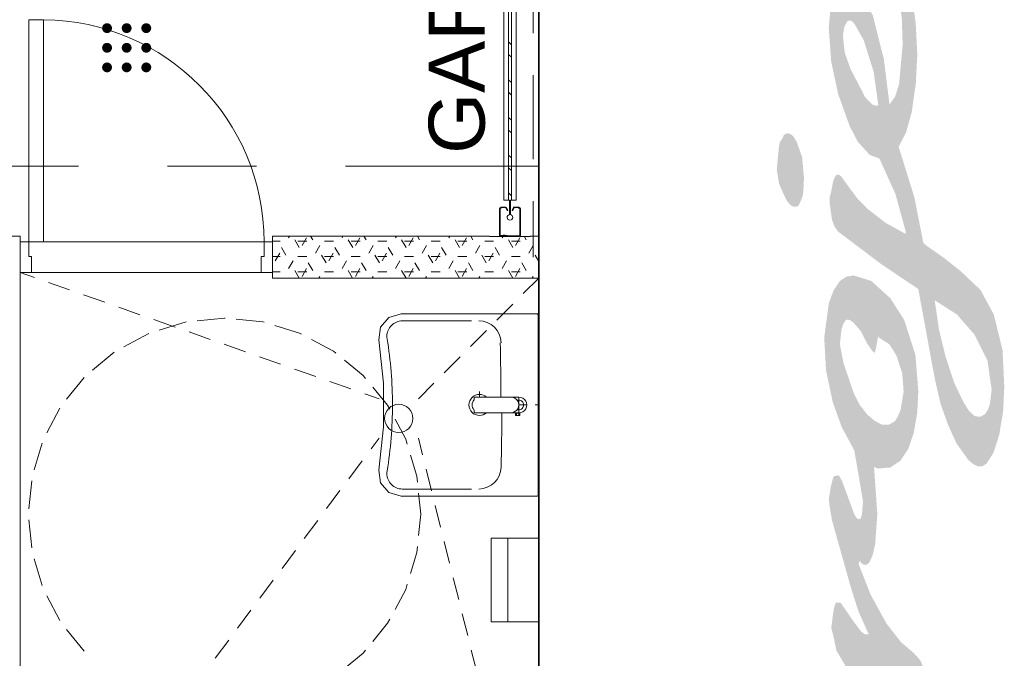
# Model space of a CAD drawing. Header units: millimetres. Extents: x -469965 to -394737, y -22321 to 14469.
# Tile 31 of 256: x -454317 to -450804, y 2695 to 4974. Entities that reach past the tile are written whole.
import ezdxf

# ---------------------------------------------------------------- set-up
doc = ezdxf.new("R2010")
doc.units = ezdxf.units.MM
doc.header["$MEASUREMENT"] = 0
doc.layers.add('Drawing & Figure', color=7, linetype='Continuous')
for name, color, linetype, lineweight in [('Drawing & Figure_Pen_No__1', 7, 'Continuous', 13), ('Drawing & Figure_Pen_No__100', 7, 'Continuous', 20), ('Drawing & Figure_Pen_No__21', 7, 'Continuous', 35)]:
    doc.layers.add(name, color=color, linetype=linetype, lineweight=lineweight)
doc.styles.add('GENERATED_STYLE_2', font='arial.ttf')

msp = doc.modelspace()

# ---------------------------------------------------------------- hatches: boundary and pattern name
at = {"layer": 'Drawing & Figure', "linetype": 'Continuous', "lineweight": 0, "true_color": 0x00bfff}
for points in [[(-454020.1, 4934.1), (-454018.2, 4931.7), (-454015.8, 4929.7), (-454013.2, 4928.2), (-454010.3, 4927.2), (-454007.3, 4926.6), (-454004.2, 4926.6), (-454001.2, 4927.2), (-453998.3, 4928.2), (-453995.7, 4929.7), (-453993.3, 4931.7), (-453991.4, 4934.1), (-453989.8, 4936.7), (-453988.8, 4939.6), (-453988.2, 4942.6), (-453988.2, 4944.1), (-453988.2, 4945.7), (-453988.8, 4948.7), (-453989.8, 4951.6), (-453991.4, 4954.2), (-453993.3, 4956.6), (-453995.7, 4958.5), (-453998.3, 4960.1), (-454001.2, 4961.1), (-454004.2, 4961.6), (-454007.3, 4961.6), (-454010.3, 4961.1), (-454013.2, 4960.1), (-454015.8, 4958.5), (-454018.2, 4956.6), (-454020.1, 4954.2), (-454021.7, 4951.6), (-454022.7, 4948.7), (-454023.2, 4945.7), (-454023.2, 4944.1), (-454023.2, 4942.6), (-454022.7, 4939.6), (-454021.7, 4936.7)], [(-453950.1, 4934.1), (-453948.2, 4931.7), (-453945.8, 4929.7), (-453943.2, 4928.2), (-453940.3, 4927.2), (-453937.3, 4926.6), (-453934.2, 4926.6), (-453931.2, 4927.2), (-453928.3, 4928.2), (-453925.7, 4929.7), (-453923.3, 4931.7), (-453921.4, 4934.1), (-453919.8, 4936.7), (-453918.8, 4939.6), (-453918.2, 4942.6), (-453918.2, 4944.1), (-453918.2, 4945.7), (-453918.8, 4948.7), (-453919.8, 4951.6), (-453921.4, 4954.2), (-453923.3, 4956.6), (-453925.7, 4958.5), (-453928.3, 4960.1), (-453931.2, 4961.1), (-453934.2, 4961.6), (-453937.3, 4961.6), (-453940.3, 4961.1), (-453943.2, 4960.1), (-453945.8, 4958.5), (-453948.2, 4956.6), (-453950.1, 4954.2), (-453951.7, 4951.6), (-453952.7, 4948.7), (-453953.2, 4945.7), (-453953.2, 4944.1), (-453953.2, 4942.6), (-453952.7, 4939.6), (-453951.7, 4936.7)], [(-453880.1, 4934.1), (-453878.2, 4931.7), (-453875.8, 4929.7), (-453873.2, 4928.2), (-453870.3, 4927.2), (-453867.3, 4926.6), (-453864.2, 4926.6), (-453861.2, 4927.2), (-453858.3, 4928.2), (-453855.7, 4929.7), (-453853.3, 4931.7), (-453851.4, 4934.1), (-453849.8, 4936.7), (-453848.8, 4939.6), (-453848.2, 4942.6), (-453848.2, 4944.1), (-453848.2, 4945.7), (-453848.8, 4948.7), (-453849.8, 4951.6), (-453851.4, 4954.2), (-453853.3, 4956.6), (-453855.7, 4958.5), (-453858.3, 4960.1), (-453861.2, 4961.1), (-453864.2, 4961.6), (-453867.3, 4961.6), (-453870.3, 4961.1), (-453873.2, 4960.1), (-453875.8, 4958.5), (-453878.2, 4956.6), (-453880.1, 4954.2), (-453881.7, 4951.6), (-453882.7, 4948.7), (-453883.2, 4945.7), (-453883.2, 4944.1), (-453883.2, 4942.6), (-453882.7, 4939.6), (-453881.7, 4936.7)], [(-454020.1, 4864.1), (-454018.2, 4861.7), (-454015.8, 4859.7), (-454013.2, 4858.2), (-454010.3, 4857.2), (-454007.3, 4856.6), (-454004.2, 4856.6), (-454001.2, 4857.2), (-453998.3, 4858.2), (-453995.7, 4859.7), (-453993.3, 4861.7), (-453991.4, 4864.1), (-453989.8, 4866.7), (-453988.8, 4869.6), (-453988.2, 4872.6), (-453988.2, 4874.1), (-453988.2, 4875.7), (-453988.8, 4878.7), (-453989.8, 4881.6), (-453991.4, 4884.2), (-453993.3, 4886.6), (-453995.7, 4888.5), (-453998.3, 4890.1), (-454001.2, 4891.1), (-454004.2, 4891.6), (-454007.3, 4891.6), (-454010.3, 4891.1), (-454013.2, 4890.1), (-454015.8, 4888.5), (-454018.2, 4886.6), (-454020.1, 4884.2), (-454021.7, 4881.6), (-454022.7, 4878.7), (-454023.2, 4875.7), (-454023.2, 4874.1), (-454023.2, 4872.6), (-454022.7, 4869.6), (-454021.7, 4866.7)], [(-453950.1, 4864.1), (-453948.2, 4861.7), (-453945.8, 4859.7), (-453943.2, 4858.2), (-453940.3, 4857.2), (-453937.3, 4856.6), (-453934.2, 4856.6), (-453931.2, 4857.2), (-453928.3, 4858.2), (-453925.7, 4859.7), (-453923.3, 4861.7), (-453921.4, 4864.1), (-453919.8, 4866.7), (-453918.8, 4869.6), (-453918.2, 4872.6), (-453918.2, 4874.1), (-453918.2, 4875.7), (-453918.8, 4878.7), (-453919.8, 4881.6), (-453921.4, 4884.2), (-453923.3, 4886.6), (-453925.7, 4888.5), (-453928.3, 4890.1), (-453931.2, 4891.1), (-453934.2, 4891.6), (-453937.3, 4891.6), (-453940.3, 4891.1), (-453943.2, 4890.1), (-453945.8, 4888.5), (-453948.2, 4886.6), (-453950.1, 4884.2), (-453951.7, 4881.6), (-453952.7, 4878.7), (-453953.2, 4875.7), (-453953.2, 4874.1), (-453953.2, 4872.6), (-453952.7, 4869.6), (-453951.7, 4866.7)], [(-453880.1, 4864.1), (-453878.2, 4861.7), (-453875.8, 4859.7), (-453873.2, 4858.2), (-453870.3, 4857.2), (-453867.3, 4856.6), (-453864.2, 4856.6), (-453861.2, 4857.2), (-453858.3, 4858.2), (-453855.7, 4859.7), (-453853.3, 4861.7), (-453851.4, 4864.1), (-453849.8, 4866.7), (-453848.8, 4869.6), (-453848.2, 4872.6), (-453848.2, 4874.1), (-453848.2, 4875.7), (-453848.8, 4878.7), (-453849.8, 4881.6), (-453851.4, 4884.2), (-453853.3, 4886.6), (-453855.7, 4888.5), (-453858.3, 4890.1), (-453861.2, 4891.1), (-453864.2, 4891.6), (-453867.3, 4891.6), (-453870.3, 4891.1), (-453873.2, 4890.1), (-453875.8, 4888.5), (-453878.2, 4886.6), (-453880.1, 4884.2), (-453881.7, 4881.6), (-453882.7, 4878.7), (-453883.2, 4875.7), (-453883.2, 4874.1), (-453883.2, 4872.6), (-453882.7, 4869.6), (-453881.7, 4866.7)], [(-454020.1, 4794.1), (-454018.2, 4791.7), (-454015.8, 4789.7), (-454013.2, 4788.2), (-454010.3, 4787.2), (-454007.3, 4786.6), (-454004.2, 4786.6), (-454001.2, 4787.2), (-453998.3, 4788.2), (-453995.7, 4789.7), (-453993.3, 4791.7), (-453991.4, 4794.1), (-453989.8, 4796.7), (-453988.8, 4799.6), (-453988.2, 4802.6), (-453988.2, 4804.1), (-453988.2, 4805.7), (-453988.8, 4808.7), (-453989.8, 4811.6), (-453991.4, 4814.2), (-453993.3, 4816.6), (-453995.7, 4818.5), (-453998.3, 4820.1), (-454001.2, 4821.1), (-454004.2, 4821.6), (-454007.3, 4821.6), (-454010.3, 4821.1), (-454013.2, 4820.1), (-454015.8, 4818.5), (-454018.2, 4816.6), (-454020.1, 4814.2), (-454021.7, 4811.6), (-454022.7, 4808.7), (-454023.2, 4805.7), (-454023.2, 4804.1), (-454023.2, 4802.6), (-454022.7, 4799.6), (-454021.7, 4796.7)], [(-453950.1, 4794.1), (-453948.2, 4791.7), (-453945.8, 4789.7), (-453943.2, 4788.2), (-453940.3, 4787.2), (-453937.3, 4786.6), (-453934.2, 4786.6), (-453931.2, 4787.2), (-453928.3, 4788.2), (-453925.7, 4789.7), (-453923.3, 4791.7), (-453921.4, 4794.1), (-453919.8, 4796.7), (-453918.8, 4799.6), (-453918.2, 4802.6), (-453918.2, 4804.1), (-453918.2, 4805.7), (-453918.8, 4808.7), (-453919.8, 4811.6), (-453921.4, 4814.2), (-453923.3, 4816.6), (-453925.7, 4818.5), (-453928.3, 4820.1), (-453931.2, 4821.1), (-453934.2, 4821.6), (-453937.3, 4821.6), (-453940.3, 4821.1), (-453943.2, 4820.1), (-453945.8, 4818.5), (-453948.2, 4816.6), (-453950.1, 4814.2), (-453951.7, 4811.6), (-453952.7, 4808.7), (-453953.2, 4805.7), (-453953.2, 4804.1), (-453953.2, 4802.6), (-453952.7, 4799.6), (-453951.7, 4796.7)], [(-453880.1, 4794.1), (-453878.2, 4791.7), (-453875.8, 4789.7), (-453873.2, 4788.2), (-453870.3, 4787.2), (-453867.3, 4786.6), (-453864.2, 4786.6), (-453861.2, 4787.2), (-453858.3, 4788.2), (-453855.7, 4789.7), (-453853.3, 4791.7), (-453851.4, 4794.1), (-453849.8, 4796.7), (-453848.8, 4799.6), (-453848.2, 4802.6), (-453848.2, 4804.1), (-453848.2, 4805.7), (-453848.8, 4808.7), (-453849.8, 4811.6), (-453851.4, 4814.2), (-453853.3, 4816.6), (-453855.7, 4818.5), (-453858.3, 4820.1), (-453861.2, 4821.1), (-453864.2, 4821.6), (-453867.3, 4821.6), (-453870.3, 4821.1), (-453873.2, 4820.1), (-453875.8, 4818.5), (-453878.2, 4816.6), (-453880.1, 4814.2), (-453881.7, 4811.6), (-453882.7, 4808.7), (-453883.2, 4805.7), (-453883.2, 4804.1), (-453883.2, 4802.6), (-453882.7, 4799.6), (-453881.7, 4796.7)]]:
    msp.add_hatch(color=140, dxfattribs=at).paths.add_polyline_path(points)
at = {"layer": 'Drawing & Figure_Pen_No__1', "linetype": 'Continuous', "lineweight": 0, "true_color": 0x000000}
h = msp.add_hatch(color=18, dxfattribs=at)
h.paths.add_polyline_path([(-451762.3, 5932.2), (-451757.6, 5860.2), (-451742.4, 5789.6), (-451685, 5611), (-451598, 5444.8), (-451502.6, 5315.8), (-451388.6, 5202.9), (-451289.3, 5132.9), (-451182.8, 5074.7), (-451169.5, 4980.4), (-451166.5, 4885.2), (-451179.2, 4743.5), (-451194, 4698.8), (-451213.5, 4672.1), (-451233.4, 4832.9), (-451273, 4989.9), (-451330.8, 5092.8), (-451347, 5111.8), (-451362.9, 5120.5), (-451378, 5119.4), (-451392.2, 5109), (-451409.5, 5083.4), (-451421.3, 5047.2), (-451430.1, 4944.7), (-451421.5, 4825.6), (-451396.6, 4708.7), (-451356.1, 4596.3), (-451326.9, 4539.2), (-451283.9, 4491.6), (-451249.6, 4479), (-451192.3, 4352.7), (-451155.7, 4219), (-451155.7, 4210), (-451227.9, 4249.6), (-451292.9, 4300.3), (-451328.7, 4337.2), (-451364.6, 4385.7), (-451385, 4414), (-451390.6, 4419.4), (-451396.3, 4421.9), (-451401.3, 4421.2), (-451404.8, 4417.6), (-451409.4, 4411), (-451414.5, 4397.5), (-451422.9, 4354.4), (-451424.7, 4349), (-451426.5, 4343.6), (-451426.5, 4316.5), (-451418.8, 4261), (-451409.7, 4236.8), (-451397.6, 4219), (-451242.4, 4101.7), (-451110.6, 4013.2), (-451100.7, 3959), (-451085.3, 3876), (-451061.9, 3746.9), (-451049.2, 3681.1), (-451031, 3603), (-451004.1, 3527.6), (-450973.9, 3461.9), (-450931.9, 3403), (-450915.3, 3388.9), (-450898.7, 3380.5), (-450881.4, 3380.9), (-450866.9, 3390.4), (-450842.3, 3429), (-450821.7, 3493.3), (-450807.8, 3578.5), (-450803.7, 3664.8), (-450810, 3795), (-450840.9, 3921.6), (-450888.3, 4009.5), (-450960.7, 4078.2), (-451020.3, 4125.2), (-451080, 4167), (-451092.5, 4177.5), (-451124.6, 4340.3), (-451173.8, 4498.8), (-451177.4, 4509.7), (-451181, 4520.5), (-451154.3, 4572.1), (-451134, 4644.8), (-451119.5, 4746.5), (-451114.2, 4849.1), (-451119.7, 4959.6), (-451134, 5069.3), (-451127.2, 5078.3), (-451122.9, 5086.7), (-451116.9, 5106.5), (-451114.2, 5127.1), (-451110.6, 5157.8), (-451117, 5208), (-451139.5, 5253.5), (-451216.8, 5353), (-451275.5, 5464.6), (-451236.9, 5486), (-451209, 5501.7), (-451199.7, 5507.9), (-451193.6, 5513.4), (-451157, 5564), (-451132.2, 5621.3), (-451112.8, 5694.6), (-451103.3, 5769.8), (-451101.5, 5894.8), (-451116.6, 6018.9), (-451148.5, 6139.8), (-451161.7, 6176), (-451166.5, 6188.6), (-451126.8, 6289.7), (-451112.9, 6365.8), (-451110.6, 6443.1), (-451120.3, 6561.2), (-451151.2, 6675.6), (-451196.6, 6762.3), (-451262.2, 6834.9), (-451274.8, 6838.5), (-451282.5, 6824.7), (-451287.5, 6798.8), (-451291.1, 6733.8), (-451274.2, 6704.9), (-451242.4, 6665.2), (-451195.6, 6597), (-451184.6, 6580.3), (-451169.5, 6510.7), (-451166.5, 6439.5), (-451176.9, 6377.7), (-451185.3, 6352.2), (-451195.4, 6334.8), (-451263.3, 6335.3), (-451327.9, 6356), (-451392.5, 6397.4), (-451448.2, 6450.4), (-451456.7, 6558.9), (-451462.6, 6618.2), (-451471.4, 6718.5), (-451473.4, 6739.2), (-451477, 6827.7), (-451480.4, 6888.8), (-451487.9, 6927), (-451490.5, 6935.4), (-451507.7, 6930.6), (-451516.2, 6908.7), (-451522.4, 6877.8), (-451527.6, 6800.6), (-451513.1, 6529.8), (-451519.7, 6538.4), (-451528.6, 6557.3), (-451540.2, 6582.1), (-451558.3, 6614.4), (-451567.6, 6626.6), (-451576.3, 6634.5), (-451591.7, 6639.2), (-451597.7, 6637.8), (-451601.6, 6634.5), (-451606.2, 6628.2), (-451611.3, 6618), (-451619.7, 6589.4), (-451625.1, 6538.8), (-451620.1, 6506.1), (-451607, 6466.6), (-451547.9, 6381.4), (-451480.7, 6302.3), (-451477.5, 6252.3), (-451466.2, 6098.3), (-451459.4, 6027.5), (-451456.2, 6018.1), (-451452.5, 6012.5), (-451437.1, 6025.9), (-451430.8, 6046.6), (-451421.1, 6111), (-451421.1, 6129), (-451422.2, 6180.4), (-451422.9, 6197.6), (-451426.3, 6221), (-451389.9, 6197.3), (-451347.1, 6168.7), (-451301.7, 6142.6), (-451260.4, 6132.6), (-451244.2, 6137.1), (-451227.9, 6141.7), (-451184.6, 6038.8), (-451163, 5936.9), (-451155.7, 5832.9), (-451169.5, 5732.3), (-451183.7, 5694.7), (-451206.2, 5661.5), (-451233.6, 5641.6), (-451266.1, 5632.1), (-451338, 5643.4), (-451372.3, 5869), (-451382, 5931.8), (-451385, 5939.6), (-451388.3, 5944.2), (-451404.2, 5929.8), (-451410.5, 5910.3), (-451415.7, 5860), (-451415.7, 5823.9), (-451392.7, 5638.7), (-451344.8, 5458.3), (-451273, 5286), (-451273, 5276.9), (-451348.9, 5341.9), (-451429, 5629.2), (-451533, 5908.8), (-451571.6, 5987.1), (-451618.5, 6060.6), (-451655.1, 6098.9), (-451671.5, 6108.3), (-451686.5, 6111), (-451701.8, 6103.7), (-451712.6, 6098.7), (-451736.8, 6066.6), (-451751.5, 6029)])
h.paths.add_polyline_path([(-451693, 5826.2), (-451700.9, 5896.1), (-451698.2, 5920.1), (-451690.1, 5935.9), (-451672.9, 5940.1), (-451650.3, 5932.2), (-451626.2, 5904.3), (-451597.9, 5859.9), (-451543.8, 5762.5), (-451476.8, 5578.3), (-451426.5, 5388.8), (-451455.2, 5412.7), (-451492.4, 5455), (-451590.8, 5598.3), (-451636.3, 5676.2), (-451672.9, 5758.7)], flags=0)
h.paths.add_polyline_path([(-451379.6, 4915.9), (-451374.8, 4949), (-451363.3, 4970), (-451351.5, 4971.5), (-451344.9, 4966.7), (-451337.8, 4958.7), (-451305.5, 4901.4), (-451269.6, 4787.2), (-451253.2, 4668.5), (-451263.7, 4667.4), (-451275, 4671.8), (-451299.4, 4696.3), (-451352.5, 4798.5), (-451372.9, 4855.6)], flags=0)
h.paths.add_polyline_path([(-451052.8, 3973.5), (-450972.7, 3922.4), (-450910.2, 3850.7), (-450863.7, 3757.3), (-450848.8, 3654), (-450855.1, 3602.5), (-450862.5, 3581.9), (-450872.3, 3567.3), (-450889.7, 3557.1), (-450909.7, 3559.9), (-450929.6, 3578.2), (-450949.9, 3610.6), (-450982.2, 3678.1), (-451013.1, 3771.3), (-451036.6, 3867.9), (-451051, 3966.3)], flags=0)
msp.add_hatch(color=18, dxfattribs=at).paths.add_polyline_path([(-451525.1, 4483), (-451543.8, 4536.8), (-451554.7, 4555.2), (-451566, 4566.3), (-451577.9, 4569), (-451584.2, 4566.8), (-451590.8, 4562), (-451596, 4550.1), (-451605.2, 4536.8), (-451608.3, 4518.2), (-451615.6, 4440.2), (-451607.9, 4390.2), (-451590.8, 4350.8), (-451579, 4326.8), (-451566, 4311.8), (-451552.6, 4306.3), (-451538.4, 4309.3), (-451532.1, 4323.7), (-451525.8, 4338.2), (-451523.1, 4345.9), (-451520.8, 4362.1), (-451518.6, 4410.4)])
h = msp.add_hatch(color=18, dxfattribs=at)
h.paths.add_polyline_path([(-451446.4, 3839.9), (-451439.9, 3723.2), (-451415.7, 3608.8), (-451383.8, 3520.2), (-451338.9, 3437.3), (-451323.6, 3348), (-451316.3, 3304.6), (-451308.2, 3255.9), (-451311.3, 3212), (-451314.7, 3198.6), (-451316.8, 3194.4), (-451323.6, 3191.6), (-451328.5, 3194.5), (-451333.7, 3200.3), (-451339.1, 3209.1), (-451362.4, 3273), (-451383.1, 3329), (-451392, 3344.6), (-451396.2, 3348.6), (-451412, 3345), (-451415.9, 3336.1), (-451422.9, 3307.3), (-451430.1, 3264), (-451426.9, 3235.8), (-451418.4, 3187.3), (-451351.6, 2949), (-451324.3, 2863.2), (-451287.5, 2781.1), (-451300.3, 2780.7), (-451314.2, 2790.4), (-451344.4, 2830.8), (-451387.7, 2893.9), (-451403, 2894.8), (-451406.6, 2889.6), (-451410.2, 2881), (-451414.8, 2854.2), (-451421.1, 2804.6), (-451414.9, 2779.2), (-451410.3, 2761.2), (-451409.4, 2754.1), (-451407.4, 2745.8), (-451403, 2723.3), (-451357.4, 2646.7), (-451292.9, 2585.2), (-451215.2, 2548.7), (-451136.8, 2531.1), (-451122.9, 2527.1), (-451109.7, 2532.9), (-451101.9, 2546.3), (-451095.2, 2567.7), (-451088.9, 2627.6), (-451091.6, 2660.2), (-451102.3, 2686.8), (-451125.9, 2713.4), (-451172.4, 2753.1), (-451224.3, 2819.9), (-451280.9, 2922.7), (-451323.6, 3032), (-451320, 3043.8), (-451312.5, 3033.9), (-451303.8, 3029), (-451294.7, 3029.7), (-451285.7, 3036.5), (-451273.6, 3063.6), (-451264.5, 3102.9), (-451256.8, 3209.9), (-451268.5, 3377.7), (-451254.1, 3372.6), (-451210.2, 3376.4), (-451173.8, 3401.2), (-451146.4, 3442.9), (-451126.6, 3500.5), (-451114.1, 3574), (-451110.6, 3648.5), (-451121, 3778.8), (-451161.1, 3903.1), (-451210.4, 3980.5), (-451278.5, 4042.1), (-451341.2, 4061.7), (-451367.9, 4057.2), (-451390.4, 4042.1), (-451412.6, 4009), (-451429.9, 3962.7)])
h.paths.add_polyline_path([(-451390.4, 3816.4), (-451385.2, 3867), (-451379, 3887), (-451370.5, 3901.3), (-451363.9, 3904.3), (-451355.2, 3902.6), (-451345.1, 3896.2), (-451334.4, 3885), (-451315.7, 3863.2), (-451292.9, 3818.3), (-451274, 3791.2), (-451268, 3786.8), (-451265.8, 3785.8), (-451263.2, 3795.1), (-451260.2, 3809.5), (-451254.4, 3843.3), (-451253.2, 3850.7), (-451253.2, 3841.7), (-451213.4, 3815.4), (-451188.2, 3774.9), (-451167.9, 3712.3), (-451163, 3646.7), (-451173.8, 3581.8), (-451175.8, 3576.9), (-451183.4, 3559.4), (-451193.6, 3542), (-451215.6, 3529), (-451241.2, 3529.4), (-451266.5, 3543.1), (-451292.9, 3565.5), (-451320.6, 3600.7), (-451340.7, 3640.7), (-451377.8, 3749.7)], flags=0)

# ---------------------------------------------------------------- linework, layer by layer
at = {"layer": 'Drawing & Figure_Pen_No__100', "color": 7, "linetype": 'Continuous', "lineweight": 20}
for points in [[(-452589.8, 4330.8), (-452589.8, 7496.2)], [(-452572.8, 7496.2), (-452572.8, 4330.8)], [(-452562.8, 4330.8), (-452562.8, 7496.2)], [(-452545.8, 7496.2), (-452545.8, 4330.8)], [(-452485.2, 4926.7), (-452485.2, 5226.7)], [(-454285.3, 4973.8), (-454232.3, 4973.8)], [(-454285.3, 4181.8), (-454285.3, 4973.8)], [(-454232.3, 4181.8), (-454232.3, 4973.8)], [(-452562.8, 4885.1), (-452572.8, 4895.1)], [(-452562.8, 4840.1), (-452572.8, 4850.1)], [(-452562.8, 4750.3), (-452572.8, 4760.3)], [(-452485.2, 4476.7), (-452485.2, 4776.7)], [(-452562.8, 4705.4), (-452572.8, 4715.4)], [(-452562.8, 4615.6), (-452572.8, 4625.6)], [(-452562.8, 4570.7), (-452572.8, 4580.7)], [(-452562.8, 4480.9), (-452572.8, 4490.9)], [(-455377.3, 4451.8), (-454107.3, 4451.8)], [(-453789.8, 4451.8), (-453472.3, 4451.8)], [(-453154.8, 4451.8), (-452465.2, 4451.8)], [(-452562.8, 4436), (-452572.8, 4446)], [(-452589.8, 4330.8), (-452572.8, 4330.8)], [(-452562.8, 4346.2), (-452572.8, 4356.2)], [(-452572.8, 4330.8), (-452570.1, 4330.8)], [(-452570.1, 4330.8), (-452570.1, 4278.6)], [(-452565.6, 4278.6), (-452565.6, 4330.8)], [(-452565.6, 4330.8), (-452562.8, 4330.8)], [(-452562.8, 4330.8), (-452549.8, 4330.8)], [(-452549.8, 4330.8), (-452562.8, 4330.8)], [(-452562.8, 4330.8), (-452545.8, 4330.8)], [(-452562.8, 4330.8), (-452546.7, 4330.8)], [(-452547.8, 4330.8), (-452549.8, 4330.8)], [(-452549.8, 4330.8), (-452547.8, 4330.8)], [(-452546.7, 4330.8), (-452545.8, 4330.8)], [(-452546.7, 4330.8), (-452545.8, 4330.8)], [(-452485.2, 4126.8), (-452485.2, 4326.7)], [(-452604.8, 4300.8), (-452604.8, 4204.8)], [(-452604.8, 4204.8), (-452604.8, 4300.8)], [(-452602.8, 4300.8), (-452602.8, 4204.8)], [(-452602.8, 4204.8), (-452602.8, 4300.8)], [(-452600.8, 4303.8), (-452601.8, 4303.8)], [(-452598.8, 4301.8), (-452601.8, 4301.8)], [(-452600.8, 4305.8), (-452600.8, 4303.8)], [(-452584.2, 4305.8), (-452600.8, 4305.8)], [(-452598.8, 4303.8), (-452598.8, 4301.8)], [(-452584.2, 4303.8), (-452598.8, 4303.8)], [(-452576.8, 4292.8), (-452582.4, 4302.8)], [(-452575.1, 4293.7), (-452580.7, 4303.8)], [(-452565.6, 4304.1), (-452570.1, 4308.6)], [(-452555, 4303.8), (-452560.5, 4293.7)], [(-452553.2, 4302.8), (-452558.8, 4292.8)], [(-452534.8, 4305.8), (-452551.5, 4305.8)], [(-452536.8, 4303.8), (-452551.5, 4303.8)], [(-452536.8, 4301.8), (-452536.8, 4303.8)], [(-452533.8, 4301.8), (-452536.8, 4301.8)], [(-452534.8, 4303.8), (-452534.8, 4305.8)], [(-452533.8, 4303.8), (-452534.8, 4303.8)], [(-452532.8, 4203.8), (-452532.8, 4300.8)], [(-452532.8, 4300.8), (-452532.8, 4203.8)], [(-452530.8, 4203.8), (-452530.8, 4300.8)], [(-452530.8, 4300.8), (-452530.8, 4203.8)], [(-452532.8, 4262.8), (-452532.8, 4220.8)], [(-454315.3, 4201.8), (-455110.3, 4201.8)], [(-454315.3, 4181.8), (-454315.3, 4201.8)], [(-454315.3, 4181.8), (-454315.3, 4071.8)], [(-454285.3, 4181.8), (-454315.3, 4181.8)], [(-454285.3, 4128.8), (-454285.3, 4181.8)], [(-453445.3, 4181.8), (-454285.3, 4181.8)], [(-453445.3, 4181.8), (-453498.3, 4181.8)], [(-453415.3, 4181.8), (-453445.3, 4181.8)], [(-453445.3, 4181.8), (-453445.3, 4128.8)], [(-452640.3, 4201.8), (-453415.3, 4201.8)], [(-453415.3, 4201.8), (-453415.3, 4181.8)], [(-453415.3, 4184.3), (-453388.4, 4184.3)], [(-453415.3, 4071.8), (-453415.3, 4181.8)], [(-453357.6, 4195.9), (-453354.2, 4201.8)], [(-453319.6, 4161.7), (-453335.4, 4189.2)], [(-453324.9, 4184.3), (-453293.1, 4184.3)], [(-453310, 4168.4), (-453294.1, 4195.9)], [(-453271.9, 4189.2), (-453279.3, 4201.8)], [(-453229.6, 4184.3), (-453197.9, 4184.3)], [(-453167.1, 4195.9), (-453163.7, 4201.8)], [(-453129.1, 4161.7), (-453144.9, 4189.2)], [(-453134.4, 4184.3), (-453102.6, 4184.3)], [(-453119.5, 4168.4), (-453103.6, 4195.9)], [(-453081.4, 4189.2), (-453088.8, 4201.8)], [(-453039.1, 4184.3), (-453007.4, 4184.3)], [(-452976.6, 4195.9), (-452973.2, 4201.8)], [(-452938.6, 4161.7), (-452954.4, 4189.2)], [(-452943.9, 4184.3), (-452912.1, 4184.3)], [(-452929, 4168.4), (-452913.1, 4195.9)], [(-452890.9, 4189.2), (-452898.3, 4201.8)], [(-452848.6, 4184.3), (-452816.9, 4184.3)], [(-452786.1, 4195.9), (-452782.7, 4201.8)], [(-452748.1, 4161.7), (-452763.9, 4189.2)], [(-452753.4, 4184.3), (-452721.6, 4184.3)], [(-452738.5, 4168.4), (-452722.6, 4195.9)], [(-452700.4, 4189.2), (-452707.8, 4201.8)], [(-452658.1, 4184.3), (-452626.4, 4184.3)], [(-452640.3, 4200.8), (-452640.3, 4201.8)], [(-452495.3, 4200.8), (-452640.3, 4200.8)], [(-452601.8, 4203.8), (-452591.8, 4203.8)], [(-452601.8, 4201.8), (-452589.8, 4201.8)], [(-452595.6, 4195.9), (-452592.2, 4201.8)], [(-452591.8, 4205.8), (-452584.6, 4205.8)], [(-452591.8, 4203.8), (-452591.8, 4205.8)], [(-452589.8, 4203.8), (-452584.8, 4203.8)], [(-452589.8, 4201.8), (-452589.8, 4203.8)], [(-452584.8, 4203.8), (-452570.8, 4200.8)], [(-452584.6, 4205.8), (-452570.6, 4202.8)], [(-452557.6, 4161.7), (-452573.4, 4189.2)], [(-452570.6, 4202.8), (-452533.8, 4202.8)], [(-452562.9, 4184.3), (-452531.1, 4184.3)], [(-452548, 4168.4), (-452532.1, 4195.9)], [(-452509.9, 4189.2), (-452517.3, 4201.8)], [(-452465.2, 4201.8), (-452495.3, 4201.8)], [(-452495.3, 4201.8), (-452495.3, 4200.8)], [(-452467.6, 4184.3), (-452465.2, 4184.3)], [(-452465.2, 4200.8), (-452465.2, 4201.8)], [(-452465.2, 4051.8), (-452465.2, 4200.8)], [(-453367.2, 4134.2), (-453383.1, 4161.7)], [(-453262.4, 4140.9), (-453246.5, 4168.4)], [(-453176.7, 4134.2), (-453192.6, 4161.7)], [(-453071.9, 4140.9), (-453056, 4168.4)], [(-452986.2, 4134.2), (-453002.1, 4161.7)], [(-452881.4, 4140.9), (-452865.5, 4168.4)], [(-452795.7, 4134.2), (-452811.6, 4161.7)], [(-452690.9, 4140.9), (-452675, 4168.4)], [(-452605.2, 4134.2), (-452621.1, 4161.7)], [(-452500.4, 4140.9), (-452484.5, 4168.4)], [(-454275.3, 4128.8), (-454285.3, 4128.8)], [(-454275.3, 4071.8), (-454275.3, 4128.8)], [(-453445.3, 4128.8), (-453455.3, 4128.8)], [(-453455.3, 4128.8), (-453455.3, 4071.8)], [(-453415.3, 4129.3), (-453388.4, 4129.3)], [(-453405.3, 4113.4), (-453389.4, 4140.9)], [(-453357.6, 4085.9), (-453341.8, 4113.4)], [(-453324.9, 4129.3), (-453293.1, 4129.3)], [(-453224.3, 4106.7), (-453240.2, 4134.2)], [(-453229.6, 4129.3), (-453197.9, 4129.3)], [(-453214.8, 4113.4), (-453198.9, 4140.9)], [(-453167.1, 4085.9), (-453151.3, 4113.4)], [(-453134.4, 4129.3), (-453102.6, 4129.3)], [(-453033.8, 4106.7), (-453049.7, 4134.2)], [(-453039.1, 4129.3), (-453007.4, 4129.3)], [(-453024.3, 4113.4), (-453008.4, 4140.9)], [(-452976.6, 4085.9), (-452960.8, 4113.4)], [(-452943.9, 4129.3), (-452912.1, 4129.3)], [(-452843.3, 4106.7), (-452859.2, 4134.2)], [(-452848.6, 4129.3), (-452816.9, 4129.3)], [(-452833.8, 4113.4), (-452817.9, 4140.9)], [(-452786.1, 4085.9), (-452770.3, 4113.4)], [(-452753.4, 4129.3), (-452721.6, 4129.3)], [(-452652.8, 4106.7), (-452668.7, 4134.2)], [(-452658.1, 4129.3), (-452626.4, 4129.3)], [(-452643.3, 4113.4), (-452627.4, 4140.9)], [(-452595.6, 4085.9), (-452579.8, 4113.4)], [(-452562.9, 4129.3), (-452531.1, 4129.3)], [(-452465.2, 4111.7), (-452478.2, 4134.2)], [(-452467.6, 4129.3), (-452465.2, 4129.3)], [(-453414.8, 4106.7), (-453415.3, 4107.5)], [(-453319.7, 4051.8), (-453335.4, 4079.2)], [(-453310, 4058.4), (-453294.1, 4085.9)], [(-453271.9, 4079.2), (-453287.8, 4106.7)], [(-453129.2, 4051.8), (-453144.9, 4079.2)], [(-453119.5, 4058.4), (-453103.6, 4085.9)], [(-453081.4, 4079.2), (-453097.3, 4106.7)], [(-452938.7, 4051.8), (-452954.4, 4079.2)], [(-452929, 4058.4), (-452913.1, 4085.9)], [(-452890.9, 4079.2), (-452906.8, 4106.7)], [(-452748.1, 4051.8), (-452763.9, 4079.2)], [(-452738.5, 4058.4), (-452722.6, 4085.9)], [(-452700.4, 4079.2), (-452716.3, 4106.7)], [(-452557.6, 4051.8), (-452573.4, 4079.2)], [(-452548, 4058.4), (-452532.1, 4085.9)], [(-452509.9, 4079.2), (-452525.8, 4106.7)], [(-454315.3, 1761.8), (-454315.3, 4071.8)], [(-454315.3, 4071.8), (-454275.3, 4071.8)], [(-454315.3, 4071.8), (-454264.6, 4054)], [(-454275.3, 4071.8), (-453455.3, 4071.8)], [(-453455.3, 4071.8), (-453415.3, 4071.8)], [(-453415.3, 4074.3), (-453388.4, 4074.3)], [(-453415.3, 4071.8), (-453415.3, 4051.8)], [(-453415.3, 4051.8), (-452465.2, 4051.8)], [(-453324.9, 4074.3), (-453293.1, 4074.3)], [(-453250.3, 4051.8), (-453246.5, 4058.4)], [(-453229.6, 4074.3), (-453197.9, 4074.3)], [(-453134.4, 4074.3), (-453102.6, 4074.3)], [(-453059.8, 4051.8), (-453056, 4058.4)], [(-453039.1, 4074.3), (-453007.4, 4074.3)], [(-452943.9, 4074.3), (-452912.1, 4074.3)], [(-452869.3, 4051.8), (-452865.5, 4058.4)], [(-452848.6, 4074.3), (-452816.9, 4074.3)], [(-452753.4, 4074.3), (-452721.6, 4074.3)], [(-452678.8, 4051.8), (-452675, 4058.4)], [(-452658.1, 4074.3), (-452626.4, 4074.3)], [(-452562.9, 4074.3), (-452531.1, 4074.3)], [(-452465.2, 4051.8), (-452520.3, 3996.7)], [(-452488.3, 4051.8), (-452484.5, 4058.4)], [(-452467.6, 4074.3), (-452465.2, 4074.3)], [(-452465.2, 4051.8), (-452465.2, 1761.8)], [(-454214.6, 4036.5), (-454139.2, 4009.9)], [(-454089.2, 3992.3), (-454013.7, 3965.8)], [(-453963.7, 3948.2), (-453888.2, 3921.7)], [(-452557.7, 3959.2), (-452614.3, 3902.5)], [(-453838.2, 3904.1), (-453762.8, 3877.6)], [(-453586.4, 3909.3), (-453683.7, 3899.7)], [(-453584.2, 3909.1), (-453586.4, 3909.3)], [(-453449.8, 3895.9), (-453544.4, 3905.2)], [(-453000.4, 3911.7), (-453029.9, 3877)], [(-452956.7, 3924.6), (-453000.4, 3911.7)], [(-452469.9, 3924.6), (-452956.7, 3924.6)], [(-452466.7, 3920.6), (-452469.9, 3924.6)], [(-452466.7, 3278.6), (-452466.7, 3920.6)], [(-452465.2, 3274.6), (-452465.2, 3924.6)], [(-453723.5, 3895.7), (-453819.2, 3866.7)], [(-453445, 3894.4), (-453449.8, 3895.9)], [(-453318.5, 3856.1), (-453406.8, 3882.8)], [(-453029.9, 3877), (-453035.7, 3831.9)], [(-452704.8, 3899.6), (-452952, 3899.6)], [(-453857.2, 3854.5), (-453945.4, 3807.3)], [(-453712.8, 3860), (-453637.3, 3833.5)], [(-453311.6, 3852.4), (-453318.5, 3856.1)], [(-453197.5, 3791.4), (-453276.4, 3833.5)], [(-453035.7, 3831.9), (-453018.8, 3677.3)], [(-452651.7, 3865), (-452708.2, 3808.4)], [(-453587.3, 3815.9), (-453511.8, 3789.3)], [(-453980, 3787.5), (-454057.3, 3724)], [(-453461.8, 3771.8), (-453386.3, 3745.2)], [(-453189.3, 3784.7), (-453197.5, 3791.4)], [(-452745.7, 3770.9), (-452802.2, 3714.3)], [(-453336.3, 3727.7), (-453260.9, 3701.1)], [(-453091.4, 3704.3), (-453158.4, 3759.3)], [(-454087, 3697.4), (-454150.4, 3620.1)], [(-453082.9, 3694), (-453091.4, 3704.3)], [(-453210.9, 3683.5), (-453135.4, 3657)], [(-453004.3, 3598.2), (-453057.6, 3663.1)], [(-453018.8, 3677.3), (-453018.8, 3521.9)], [(-452839.6, 3676.8), (-452894.7, 3621.6)], [(-453085.4, 3639.4), (-453034.7, 3621.6)], [(-452695.8, 3627.4), (-452696.1, 3626.7)], [(-452695.8, 3627.4), (-452696.1, 3626.7)], [(-452696.1, 3626.7), (-452696.1, 3616.7)], [(-452695.1, 3627.7), (-452695.8, 3627.4)], [(-452695, 3627.7), (-452695.1, 3627.7)], [(-452695.1, 3627.7), (-452695, 3627.7)], [(-452695, 3627.7), (-452694.6, 3627.7)], [(-452694.6, 3627.7), (-452695, 3627.7)], [(-452694.6, 3627.7), (-452693.9, 3627.7)], [(-452693.9, 3627.7), (-452694.6, 3627.7)], [(-452693.9, 3627.7), (-452693.1, 3627.7)], [(-452693.1, 3627.7), (-452693.9, 3627.7)], [(-452693.1, 3627.7), (-452692.1, 3627.7)], [(-452692.1, 3627.7), (-452693.1, 3627.7)], [(-452692.1, 3627.7), (-452691.1, 3627.7)], [(-452691.1, 3627.7), (-452692.1, 3627.7)], [(-452691.1, 3627.7), (-452600.1, 3627.7)], [(-452562.9, 3627.7), (-452691.1, 3627.7)], [(-452564.1, 3627.7), (-452691.1, 3627.7)], [(-452691.1, 3627.7), (-452564.1, 3627.7)], [(-452676.7, 3647.3), (-452676.7, 3625.6)], [(-452600.1, 3627.7), (-452562.9, 3627.7)], [(-452562.9, 3627.7), (-452564.1, 3627.7)], [(-452564.1, 3627.7), (-452562.9, 3627.7)], [(-452564.1, 3627.7), (-452557, 3626.4)], [(-452564.1, 3627.7), (-452557, 3626.4)], [(-452562.9, 3627.7), (-452561, 3627.7)], [(-452561, 3627.7), (-452562.9, 3627.7)], [(-452536.1, 3627.7), (-452561, 3627.7)], [(-452561, 3627.7), (-452536.1, 3627.7)], [(-452557, 3626.4), (-452550.3, 3623.7)], [(-452550.3, 3623.7), (-452544.6, 3619.2)], [(-452536.7, 3626), (-452536.7, 3573.3)], [(-452536.1, 3627.7), (-452528.9, 3626.7)], [(-452528.9, 3626.7), (-452522.2, 3624)], [(-452522.2, 3624), (-452516.4, 3619.4)], [(-452522.2, 3624), (-452516.4, 3619.4)], [(-452516.4, 3619.4), (-452511.8, 3613.6)], [(-454173.9, 3587.9), (-454221, 3499.7)], [(-452996.8, 3584), (-453004.3, 3598.2)], [(-452544.6, 3619.2), (-452540.1, 3613.5)], [(-452540.1, 3585.9), (-452544.6, 3580.2)], [(-452540.1, 3613.5), (-452537.4, 3606.8)], [(-452537.4, 3592.6), (-452540.1, 3585.9)], [(-452537.4, 3606.8), (-452536.4, 3599.7)], [(-452536.4, 3599.7), (-452537.4, 3592.6)], [(-452510.4, 3599.6), (-452536.7, 3599.6)], [(-452511.8, 3585.8), (-452516.4, 3580)], [(-452511.8, 3613.6), (-452509.1, 3606.9)], [(-452509.1, 3592.5), (-452511.8, 3585.8)], [(-452509.1, 3606.9), (-452508.1, 3599.7)], [(-452508.1, 3599.7), (-452509.1, 3592.5)], [(-452465.2, 3599.6), (-452478.5, 3599.6)], [(-452696.1, 3582.7), (-452696.1, 3572.7)], [(-452696.1, 3572.7), (-452695.8, 3572)], [(-452696.1, 3572.7), (-452695.8, 3572)], [(-452695.8, 3572), (-452695.1, 3571.7)], [(-452694.6, 3571.7), (-452695.1, 3571.7)], [(-452695.1, 3571.7), (-452694.6, 3571.7)], [(-452694.6, 3571.7), (-452693.9, 3571.7)], [(-452693.9, 3571.7), (-452694.6, 3571.7)], [(-452693.9, 3571.7), (-452693.1, 3571.7)], [(-452693.1, 3571.7), (-452693.9, 3571.7)], [(-452693.1, 3571.7), (-452692.1, 3571.7)], [(-452692.1, 3571.7), (-452693.1, 3571.7)], [(-452691.1, 3571.7), (-452692.1, 3571.7)], [(-452692.1, 3571.7), (-452691.1, 3571.7)], [(-452564.1, 3571.7), (-452691.1, 3571.7)], [(-452691.1, 3571.7), (-452564.1, 3571.7)], [(-452557, 3573), (-452564.1, 3571.7)], [(-452564.1, 3571.7), (-452561, 3571.7)], [(-452561, 3571.7), (-452564.1, 3571.7)], [(-452561, 3571.7), (-452536.1, 3571.7)], [(-452536.1, 3571.7), (-452561, 3571.7)], [(-452550.3, 3575.7), (-452557, 3573)], [(-452544.6, 3580.2), (-452550.3, 3575.7)], [(-452548.2, 3571.7), (-452548.2, 3562)], [(-452548.2, 3562), (-452548, 3561.7)], [(-452548, 3561.7), (-452547.7, 3561.7)], [(-452547.7, 3561.7), (-452548, 3561.7)], [(-452547.7, 3561.7), (-452547, 3561.7)], [(-452547, 3561.7), (-452547.7, 3561.7)], [(-452547, 3561.7), (-452545.7, 3561.7)], [(-452545.7, 3561.7), (-452547, 3561.7)], [(-452545.7, 3561.7), (-452544.1, 3561.7)], [(-452544.1, 3561.7), (-452545.7, 3561.7)], [(-452544.1, 3570.4), (-452544, 3570.4)], [(-452544, 3570.4), (-452544.1, 3570.4)], [(-452544.1, 3562), (-452544.1, 3570.4)], [(-452544, 3562), (-452544.1, 3562)], [(-452544.1, 3562), (-452544, 3562)], [(-452544.1, 3561.7), (-452543.3, 3561.7)], [(-452543.3, 3561.7), (-452544.1, 3561.7)], [(-452543.6, 3570.4), (-452544, 3570.4)], [(-452544, 3570.4), (-452543.6, 3570.4)], [(-452543.6, 3562), (-452544, 3562)], [(-452544, 3562), (-452543.6, 3562)], [(-452542.9, 3570.4), (-452543.6, 3570.4)], [(-452543.6, 3570.4), (-452542.9, 3570.4)], [(-452542.9, 3562), (-452543.6, 3562)], [(-452543.6, 3562), (-452542.9, 3562)], [(-452543.2, 3561.7), (-452543.3, 3561.7)], [(-452543.3, 3561.7), (-452543.2, 3561.7)], [(-452542.9, 3561.7), (-452543.2, 3561.7)], [(-452543.2, 3561.7), (-452542.9, 3561.7)], [(-452542.1, 3570.4), (-452542.9, 3570.4)], [(-452542.9, 3570.4), (-452542.1, 3570.4)], [(-452542.1, 3562), (-452542.9, 3562)], [(-452542.9, 3562), (-452542.1, 3562)], [(-452542.4, 3561.7), (-452542.9, 3561.7)], [(-452542.9, 3561.7), (-452542.4, 3561.7)], [(-452541.7, 3561.7), (-452542.4, 3561.7)], [(-452542.4, 3561.7), (-452541.7, 3561.7)], [(-452542.3, 3571.7), (-452540.2, 3571.7)], [(-452540.2, 3571.7), (-452542.3, 3571.7)], [(-452541.2, 3570.4), (-452542.1, 3570.4)], [(-452542.1, 3570.4), (-452541.2, 3570.4)], [(-452541.2, 3562), (-452542.1, 3562)], [(-452542.1, 3562), (-452541.2, 3562)], [(-452540.9, 3561.7), (-452541.7, 3561.7)], [(-452541.7, 3561.7), (-452540.9, 3561.7)], [(-452541.2, 3570.4), (-452540.1, 3570.4)], [(-452540.1, 3570.4), (-452541.2, 3570.4)], [(-452541.2, 3562), (-452540.1, 3562)], [(-452540.1, 3562), (-452541.2, 3562)], [(-452540.1, 3561.7), (-452540.9, 3561.7)], [(-452540.9, 3561.7), (-452540.1, 3561.7)], [(-452540.2, 3571.7), (-452538.2, 3571.7)], [(-452538.2, 3571.7), (-452540.2, 3571.7)], [(-452540.1, 3570.4), (-452539.1, 3570.4)], [(-452539.1, 3570.4), (-452540.1, 3570.4)], [(-452540.1, 3562), (-452539.1, 3562)], [(-452539.1, 3562), (-452540.1, 3562)], [(-452540.1, 3561.7), (-452539.3, 3561.7)], [(-452539.3, 3561.7), (-452540.1, 3561.7)], [(-452539.3, 3561.7), (-452538.5, 3561.7)], [(-452538.5, 3561.7), (-452539.3, 3561.7)], [(-452539.1, 3570.4), (-452538.1, 3570.4)], [(-452538.1, 3570.4), (-452539.1, 3570.4)], [(-452539.1, 3562), (-452538.1, 3562)], [(-452538.1, 3562), (-452539.1, 3562)], [(-452538.5, 3561.7), (-452537.9, 3561.7)], [(-452537.9, 3561.7), (-452538.5, 3561.7)], [(-452538.2, 3571.7), (-452536.3, 3571.7)], [(-452536.3, 3571.7), (-452538.2, 3571.7)], [(-452538.1, 3570.4), (-452537.3, 3570.4)], [(-452537.3, 3570.4), (-452538.1, 3570.4)], [(-452538.1, 3562), (-452537.3, 3562)], [(-452537.3, 3562), (-452538.1, 3562)], [(-452537.9, 3561.7), (-452537.3, 3561.7)], [(-452537.3, 3561.7), (-452537.9, 3561.7)], [(-452537.3, 3570.4), (-452536.7, 3570.4)], [(-452536.7, 3570.4), (-452537.3, 3570.4)], [(-452537.3, 3562), (-452536.7, 3562)], [(-452536.7, 3562), (-452537.3, 3562)], [(-452537.3, 3561.7), (-452537, 3561.7)], [(-452537, 3561.7), (-452537.3, 3561.7)], [(-452536.9, 3561.7), (-452537, 3561.7)], [(-452537, 3561.7), (-452536.9, 3561.7)], [(-452536.4, 3561.7), (-452536.9, 3561.7)], [(-452536.9, 3561.7), (-452536.4, 3561.7)], [(-452536.7, 3570.4), (-452536.3, 3570.4)], [(-452536.3, 3570.4), (-452536.7, 3570.4)], [(-452536.7, 3562), (-452536.3, 3562)], [(-452536.3, 3562), (-452536.7, 3562)], [(-452536.4, 3561.7), (-452534.7, 3561.7)], [(-452534.7, 3561.7), (-452536.4, 3561.7)], [(-452536.3, 3571.7), (-452534.6, 3571.7)], [(-452534.6, 3571.7), (-452536.3, 3571.7)], [(-452536.3, 3570.4), (-452536.1, 3570.4)], [(-452536.1, 3570.4), (-452536.3, 3570.4)], [(-452536.1, 3562), (-452536.3, 3562)], [(-452536.3, 3562), (-452536.1, 3562)], [(-452528.9, 3572.7), (-452536.1, 3571.7)], [(-452536.1, 3570.4), (-452536.1, 3562)], [(-452534.7, 3561.7), (-452533.5, 3561.7)], [(-452533.5, 3561.7), (-452534.7, 3561.7)], [(-452533.3, 3571.7), (-452534.6, 3571.7)], [(-452534.6, 3571.7), (-452533.3, 3571.7)], [(-452532.7, 3561.7), (-452533.5, 3561.7)], [(-452533.5, 3561.7), (-452532.7, 3561.7)], [(-452532.5, 3571.7), (-452533.3, 3571.7)], [(-452533.3, 3571.7), (-452532.5, 3571.7)], [(-452532.4, 3561.7), (-452532.7, 3561.7)], [(-452532.7, 3561.7), (-452532.4, 3561.7)], [(-452532.2, 3571.7), (-452532.5, 3571.7)], [(-452532.5, 3571.7), (-452532.2, 3571.7)], [(-452532.2, 3562), (-452532.4, 3561.7)], [(-452532.2, 3571.7), (-452532.2, 3562)], [(-452522.2, 3575.4), (-452528.9, 3572.7)], [(-452516.4, 3580), (-452522.2, 3575.4)], [(-453018.8, 3521.9), (-453035.7, 3367.3)], [(-452939.6, 3477.2), (-452977.9, 3548.8)], [(-453063.4, 3443), (-453034.7, 3481.6)], [(-452879.7, 3421.7), (-452894.7, 3481.6)], [(-454237.3, 3463.4), (-454266.3, 3367.7)], [(-452934.2, 3459.2), (-452939.6, 3477.2)], [(-452899.8, 3345.9), (-452922.6, 3420.9)], [(-453142.9, 3336.4), (-453095.1, 3400.5)], [(-453035.7, 3367.3), (-453029.9, 3322.2)], [(-452897.7, 3324.4), (-452899.8, 3345.9)], [(-452847.5, 3292.6), (-452866.9, 3370.2)], [(-454274.6, 3328.7), (-454284.4, 3229.2)], [(-453029.9, 3322.2), (-453000.4, 3287.5)], [(-453222.3, 3229.7), (-453174.5, 3293.8)], [(-453000.4, 3287.5), (-452956.7, 3274.6)], [(-452956.7, 3274.6), (-452469.9, 3274.6)], [(-452704.8, 3299.6), (-452952, 3299.6)], [(-452886.4, 3209.3), (-452893.8, 3284.5)], [(-452469.9, 3274.6), (-452466.7, 3278.6)], [(-452815.3, 3163.6), (-452834.7, 3241.2)], [(-452893.8, 3134.1), (-452886.4, 3209.3)], [(-454284.4, 3189.4), (-454274.6, 3089.9)], [(-453301.7, 3123), (-453254, 3187.2)], [(-452899.8, 3072.8), (-452897.7, 3094.3)], [(-452783.1, 3034.5), (-452802.5, 3112.2)], [(-452465.2, 3123.6), (-452635.2, 3123.6)], [(-452635.2, 3123.6), (-452635.2, 2825.6)], [(-452465.2, 3123.6), (-452575.2, 3123.6)], [(-452575.2, 3123.6), (-452575.2, 2825.6)], [(-452465.2, 2825.6), (-452465.2, 3123.6)], [(-452465.2, 2825.6), (-452465.2, 3123.6)], [(-453381.2, 3016.3), (-453333.4, 3080.5)], [(-452922.6, 2997.8), (-452899.8, 3072.8)], [(-454266.3, 3051), (-454237.3, 2955.3)], [(-453460.6, 2909.7), (-453412.8, 2973.8)], [(-452939.6, 2941.4), (-452934.2, 2959.5)], [(-452750.8, 2905.5), (-452770.2, 2983.1)], [(-454221, 2918.9), (-454173.9, 2830.7)], [(-452977.9, 2869.9), (-452939.6, 2941.4)], [(-453540, 2803), (-453492.3, 2867.1)], [(-452718.6, 2776.5), (-452738, 2854.1)], [(-453057.6, 2755.6), (-453004.3, 2820.4)], [(-453004.3, 2820.4), (-452996.8, 2834.6)], [(-452635.2, 2825.6), (-452465.2, 2825.6)], [(-452575.2, 2825.6), (-452465.2, 2825.6)], [(-454150.4, 2798.5), (-454087, 2721.2)], [(-453619.5, 2696.3), (-453571.7, 2760.5)], [(-453158.4, 2659.4), (-453091.4, 2714.3)], [(-453091.4, 2714.3), (-453082.9, 2724.6)], [(-452686.4, 2647.4), (-452705.8, 2725)]]:
    msp.add_lwpolyline(points, dxfattribs=at)
for points in [[(-454232.3, 4973.8, -0.412365), (-453445.3, 4181.8)], [(-452604.8, 4300.8, -0.413753), (-452601.8, 4303.8)], [(-452602.8, 4300.8, -0.41379), (-452601.8, 4301.8)], [(-452584.2, 4305.8, -0.272993), (-452580.7, 4303.8)], [(-452584.2, 4303.8, -0.258356), (-452582.4, 4302.8)], [(-452555, 4303.8, -0.25738), (-452551.5, 4305.8)], [(-452553.2, 4302.8, -0.290599), (-452551.5, 4303.8)], [(-452533.8, 4303.8, -0.413721), (-452530.8, 4300.8)], [(-452533.8, 4301.8, -0.413694), (-452532.8, 4300.8)], [(-452565.6, 4278.6, -0.34991), (-452557.8, 4268.8, -0.414214), (-452567.8, 4258.8, -0.414214), (-452577.8, 4268.8, -0.34856), (-452570.1, 4278.6)], [(-452601.8, 4201.8, -0.41375), (-452604.8, 4204.8)], [(-452601.8, 4203.8, -0.413781), (-452602.8, 4204.8)], [(-452532.8, 4203.8, -0.413684), (-452533.8, 4202.8)], [(-452530.8, 4203.8, -0.413718), (-452533.8, 4200.8)], [(-453006.2, 3835.5, -0.041001), (-453007, 3844.6, -0.414214), (-452952, 3899.6)], [(-452679.4, 3899.6, -0.406811), (-452599.4, 3821.6)], [(-453006.2, 3835.5, -0.040701), (-452987, 3599.6, -0.040701), (-453006.2, 3363.7)], [(-452602.7, 3821.6, -0.005403), (-452600, 3627.2)], [(-452651.8, 3571.6, -0.183406), (-452676.7, 3562.1, -0.414214), (-452714.2, 3599.6, -0.414214), (-452676.7, 3637.1, -0.183406), (-452651.8, 3627.6)], [(-453015.1, 3551.6, -0.414214), (-452964.7, 3602, -0.414214), (-452914.4, 3551.6)], [(-452696.4, 3582.6, -0.181006), (-452702.7, 3599.6, -0.180735), (-452696.4, 3616.6)], [(-452542.6, 3616.1, -0.084872), (-452536.7, 3617.1, -0.414214), (-452519.2, 3599.6, -0.414214), (-452536.7, 3582.1, -0.083693), (-452542.6, 3583.1)], [(-452914.4, 3551.6, -0.414214), (-452964.7, 3501.3, -0.414214), (-453015.1, 3551.6)], [(-452596.7, 3571.6, -0.005413), (-452599.4, 3377.6)], [(-452599.4, 3377.6, -0.406811), (-452679.4, 3299.6)], [(-452952, 3299.6, -0.414214), (-453007, 3354.6, -0.041134), (-453006.2, 3363.7)]]:
    msp.add_lwpolyline(points, format="xyb", dxfattribs=at)
at = {"layer": 'Drawing & Figure_Pen_No__21', "color": 7, "linetype": 'Continuous', "lineweight": 35}
msp.add_lwpolyline([(-452465.2, -8167), (-452465.2, 7496.2)], dxfattribs=at)

# ---------------------------------------------------------------- texts
at = {"layer": 'Drawing & Figure_Pen_No__1', "color": 7, "linetype": 'Continuous', "lineweight": 13, "insert": (-452655.1, 4495.7), "char_height": 200, "attachment_point": 7, "rotation": 90, "style": 'GENERATED_STYLE_2'}
msp.add_mtext('\\A1;{\\pql;\\fArial Baltic|b0|i0|c186|p34;GARDEROOBI  LETT}', dxfattribs=at)

doc.saveas('drawing.dxf')
